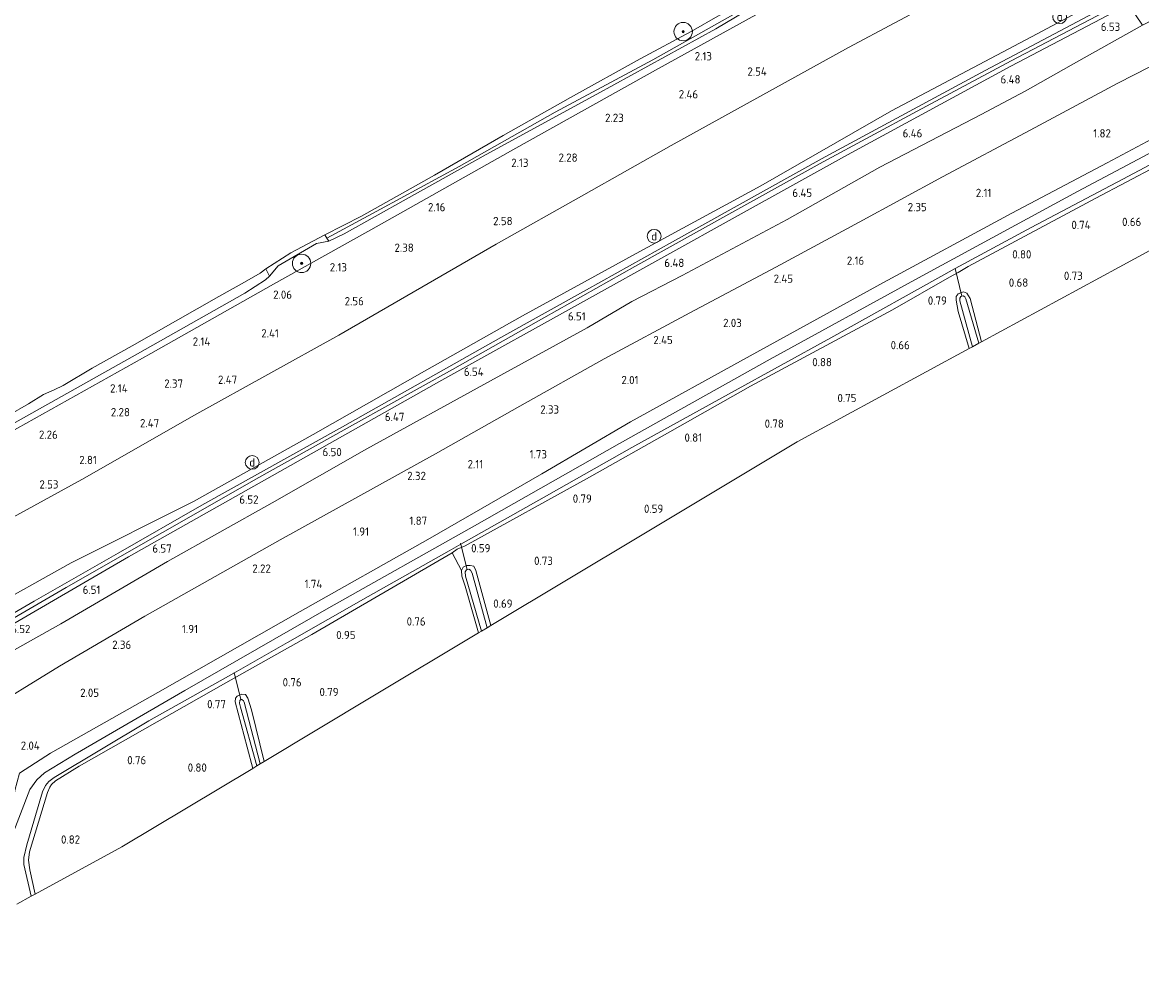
# Model space of a CAD drawing. Extents: x 130905 to 137824, y 412333 to 417928.
# Tile 204 of 256: x 135186 to 135430, y 415589 to 415798. Entities that reach past the tile are written whole.
import ezdxf
from ezdxf.enums import TextEntityAlignment as Align
from ezdxf.lldxf.tags import DXFTag

# ---------------------------------------------------------------- set-up
doc = ezdxf.new("R2010")
doc.units = 0
for name, color, linetype, lineweight in [('B-ME-GR-BOOM-S', 90, 'Continuous', 25), ('B-ME-GR-BOUWLAND_AKKERBOUW-GV', 80, 'Continuous', 13), ('B-ME-GR-GRAS-GV', 60, 'Continuous', 13), ('B-ME-GW-TALUD_KRUIN-G', 90, 'Continuous', 18), ('B-ME-GW-TALUD_TEEN-G', 90, 'Continuous', 18), ('B-ME-IE-MEUBILAIR_DIJKPAAL-S', 7, 'Continuous', 25), ('B-ME-IE-TERREINAFSCHEIDING_KUNSTMATIG_HEKWERK-G', 20, 'IE-TERREINAFSCHEIDING-KUNSTMATIG', 18), ('B-ME-KG-GRENS_OPNAME-G', 210, 'KG-OPNAME', 18), ('B-ME-KW-KUNSTWERK_DUIKER-G', 170, 'Continuous', 18), ('B-ME-OB-BEKLEDING_STEEN-GV', 30, 'Continuous', 18), ('B-ME-OB-BEKLEDING_STORTSTEEN-GV', 30, 'Continuous', 18), ('B-ME-OB-OEVERVOORZIENING-G', 7, 'Continuous', 18), ('B-ME-OG-WATER_RIVIER-GV', 130, 'Continuous', 18), ('B-ME-OG-WATER_SLOOT-G', 120, 'Continuous', 18), ('B-ME-OG-WATER_SLOOT-GV', 120, 'Continuous', 18), ('B-ME-VH-VERHARDING_ASFALT-GV', 252, 'Continuous', 18), ('B-ME-WH-WINTERBED-G', 150, 'WH-WINTERBED', 18), ('X-XX-AL-HOOGTELABEL-S', 7, 'Continuous', 25)]:
    doc.layers.add(name, color=color, linetype=linetype, lineweight=lineweight)
doc.styles.add('NLCS-ISO', font='NLCS-ISO.ttf')
doc.styles.add('NLCS-ISO-ANNOTATIVE-T18', font='NLCS-ISO.ttf', dxfattribs={"height": 1.8})
doc.styles.get("Standard").update_dxf_attribs({"font": 'arial.ttf'})
doc.linetypes.add('IE-TERREINAFSCHEIDING-KUNSTMATIG', pattern='A,4,[82,NLCS.SHX,S=0.75,R=90,X=0,Y=0],4,-2', length=10)
tags = doc.linetypes.add('KG-OPNAME', pattern='A,5.5,-2,["O",Standard,S=1.8,R=0,X=-0.5,Y=-0.9],-2,5.5,-2,[5,NLCS.SHX,S=0.75,R=0,X=0,Y=0],-2', length=19).pattern_tags.tags
tags[6] = DXFTag(74, 10)
tags = doc.linetypes.add('WH-WINTERBED', pattern='A,6,-3.5,["WB",Standard,S=1.8,R=0,X=-1.5,Y=-0.9],-3.5,6,-3.5,6,-3.5,6,-3.5,6,-3.5', length=51).pattern_tags.tags
tags[6] = DXFTag(74, 10)

# ---------------------------------------------------------------- blocks, each defined once
blk = doc.blocks.new('SAL-HOOGTELABEL-SO')
at = {"color": 0, "linetype": 'ByBlock', "lineweight": -2, "style": 'NLCS-ISO-ANNOTATIVE-T18'}
blk.add_attdef('HOOGTE', text='', height=1.8, dxfattribs=at).set_placement((2.79, 0), align=Align.RIGHT)
blk = doc.blocks.new('SGR-BOOM_01-SO')
at = {"linetype": 'ByBlock', "lineweight": 18}
h = blk.add_hatch(color=0, dxfattribs=at)
h.dxf.hatch_style = 1
edge = h.paths.add_edge_path()
edge.add_arc((0, 0), 0.25, 0, 360)
at = {"color": 0, "linetype": 'ByBlock', "lineweight": 18}
for radius in [2, 0.25]:
    blk.add_circle((0, 0), radius, dxfattribs=at)
blk = doc.blocks.new('SIE-DIJKPAAL-SO')
at = {"color": 0, "linetype": 'ByBlock', "lineweight": 18}
blk.add_circle((0, 0), 1.5, dxfattribs=at)
at = {"color": 0, "linetype": 'ByBlock', "lineweight": 18, "style": 'NLCS-ISO'}
blk.add_text('d', height=1.8, dxfattribs=at).set_placement((0, 0), align=Align.MIDDLE_CENTER)

msp = doc.modelspace()

# ---------------------------------------------------------------- linework, layer by layer
at = {"layer": 'B-ME-GR-BOUWLAND_AKKERBOUW-GV'}
msp.add_polyline3d([(135454.79, 415760.723, 0.804), (135424.806, 415744.441, 0.706), (135394.822, 415728.159, 0.607), (135392.352, 415737.583, 0.604), (135391.631, 415738.797, 0.543), (135390.896, 415739.078, 0.468), (135389.784, 415738.643, 0.356), (135389.367, 415738.071, 0.444), (135389.308, 415737.235, 0.521), (135389.802, 415734.809, 0.541), (135392.144, 415726.705, 0.428), (135373.435, 415716.545, 0.628), (135354.726, 415706.386, 0.828), (135321.425, 415686.405, 0.715), (135288.125, 415666.424, 0.601), (135284.869, 415678.413, 0.658), (135284.398, 415679.331, 0.656), (135283.647, 415679.514, 0.625), (135282.847, 415679.491, 0.574), (135282.133, 415679.098, 0.625), (135281.719, 415678.4, 0.68), (135279.718, 415682.222, 0.663), (135280.819, 415683.014, 0.544), (135282.53, 415683.761, 0.523), (135309.568, 415698.723, 0.756), (135327.082, 415708.613, 0.798), (135344.597, 415718.504, 0.84), (135375.464, 415735.13, 0.754), (135387.899, 415742.263, 0.631), (135389.801, 415743.229, 0.545), (135391.955, 415744.542, 0.625), (135419.704, 415759.454, 0.687), (135446.106, 415773.402, 0.715)], dxfattribs=at)
at = {"layer": 'B-ME-GR-GRAS-GV'}
for points in [[(135445.92, 415805.459, 6.417), (135429.854, 415797.084, 6.304), (135426.793, 415801.599, 6.613)], [(135386.092, 415803.078, 2.948), (135365.922, 415792.214, 2.951), (135346.629, 415781.556, 2.932), (135327.336, 415770.898, 2.912), (135308.318, 415760.153, 2.886), (135289.3, 415749.409, 2.86), (135255.093, 415729.632, 2.848), (135224.183, 415712.486, 2.863), (135199.165, 415698.217, 2.799), (135175.976, 415685.51, 2.839), (135157.772, 415674.831, 2.785), (135148.303, 415688.207, 1.942), (135154.638, 415691.844, 1.998), (135183.377, 415708.357, 1.941), (135214.178, 415725.669, 1.916), (135240.835, 415740.703, 1.961), (135263.833, 415753.585, 1.987), (135293.531, 415770.322, 2.037), (135324.592, 415787.672, 2.02), (135349.992, 415801.642, 2.072)], [(135424.625, 415804.686, 6.577), (135405.682, 415794.568, 6.647), (135375.231, 415778.419, 6.622), (135346.825, 415762.144, 6.655), (135319.719, 415747.407, 6.663), (135295.006, 415733.86, 6.557), (135273.708, 415721.765, 6.721), (135249.49, 415708.032, 6.549), (135223.437, 415693.4, 6.618), (135196.87, 415680.042, 6.424), (135177.867, 415669.49, 6.398), (135168.152, 415663.936, 6.354), (135166.161, 415662.666, 6.226), (135157.772, 415674.831, 2.785), (135175.976, 415685.51, 2.839), (135199.165, 415698.217, 2.799), (135224.183, 415712.486, 2.863), (135255.093, 415729.632, 2.848), (135289.3, 415749.409, 2.86), (135308.318, 415760.153, 2.886), (135327.336, 415770.898, 2.912), (135346.629, 415781.556, 2.932), (135365.922, 415792.214, 2.951), (135386.092, 415803.078, 2.948)], [(135425.62, 415803.176, 6.628), (135395.655, 415787.233, 6.702), (135360.862, 415768.415, 6.608), (135327.607, 415749.931, 6.59), (135308.961, 415739.508, 6.588), (135290.315, 415729.086, 6.587), (135255.833, 415709.681, 6.548), (135225.275, 415692.596, 6.586), (135207.043, 415682.147, 6.555), (135188.81, 415671.698, 6.524), (135168.176, 415659.777, 6.512)], [(135177.867, 415669.49, 6.398), (135196.87, 415680.042, 6.424), (135223.437, 415693.4, 6.618), (135249.49, 415708.032, 6.549), (135273.708, 415721.765, 6.721), (135295.006, 415733.86, 6.557), (135319.719, 415747.407, 6.663), (135346.825, 415762.144, 6.655), (135375.231, 415778.419, 6.622), (135405.682, 415794.568, 6.647), (135424.625, 415804.686, 6.577)], [(135181.534, 415665.212, 6.452), (135209.302, 415681.384, 6.47), (135243.413, 415700.615, 6.571), (135277.478, 415719.814, 6.595), (135309.596, 415737.689, 6.507), (135341.92, 415755.694, 6.576), (135365.72, 415768.857, 6.59), (135383.476, 415778.511, 6.7), (135401.232, 415788.166, 6.811), (135426.793, 415801.599, 6.613), (135429.854, 415797.084, 6.304), (135415.977, 415789.331, 6.142), (135404.361, 415782.735, 6.129), (135394.735, 415777.678, 6.115), (135372.75, 415766.194, 6.14), (135352.563, 415754.777, 5.991), (135329.706, 415742.591, 6.096), (135318.77, 415736.938, 6.185), (135309.043, 415731.247, 6.191), (135288.053, 415719.653, 6.082), (135261.159, 415704.899, 6.172), (135240.597, 415693.154, 6.197), (135217.83, 415680.362, 6.152), (135194.582, 415666.772, 6.259), (135181.544, 415659.45, 6.25)], [(135349.992, 415801.642, 2.072), (135324.592, 415787.672, 2.02), (135293.531, 415770.322, 2.037), (135263.833, 415753.585, 1.987), (135240.835, 415740.703, 1.961), (135214.178, 415725.669, 1.916), (135183.377, 415708.357, 1.941)], [(135181.111, 415708.649, 1.867), (135211.242, 415725.589, 1.79), (135234.619, 415738.781, 1.768), (135239.099, 415741.659, 1.798), (135239.95, 415742.47, 1.844), (135241.848, 415744.701, 1.854), (135250.239, 415749.565, 1.816), (135252.919, 415750.066, 1.74), (135256.204, 415751.699, 1.77), (135269.678, 415759.218, 1.803), (135287.103, 415768.923, 1.858), (135311.148, 415782.099, 1.974), (135337.053, 415796.325, 1.846), (135343.293, 415800.027, 1.81)], [(135181.544, 415659.45, 6.25), (135194.582, 415666.772, 6.259), (135217.83, 415680.362, 6.152), (135240.597, 415693.154, 6.197), (135261.159, 415704.899, 6.172), (135288.053, 415719.653, 6.082), (135309.043, 415731.247, 6.191), (135318.77, 415736.938, 6.185), (135329.706, 415742.591, 6.096), (135352.563, 415754.777, 5.991), (135372.75, 415766.194, 6.14), (135394.735, 415777.678, 6.115), (135404.361, 415782.735, 6.129), (135415.977, 415789.331, 6.142), (135429.854, 415797.084, 6.304)], [(135177.022, 415646.997, 2.591), (135194.295, 415657.563, 2.565), (135212.859, 415668.495, 2.58), (135242.265, 415685.061, 2.534), (135276.104, 415703.827, 2.595), (135294.449, 415714.165, 2.602), (135312.795, 415724.504, 2.609), (135331.435, 415734.469, 2.603), (135350.076, 415744.434, 2.597), (135368.221, 415754.245, 2.557), (135386.366, 415764.057, 2.516), (135405.413, 415774.253, 2.555), (135424.461, 415784.449, 2.594), (135434.895, 415789.738, 2.425)], [(135434.895, 415789.738, 2.425), (135424.461, 415784.449, 2.594), (135405.413, 415774.253, 2.555), (135386.366, 415764.057, 2.516), (135368.221, 415754.245, 2.557), (135350.076, 415744.434, 2.597), (135331.435, 415734.469, 2.603), (135312.795, 415724.504, 2.609), (135294.449, 415714.165, 2.602), (135276.104, 415703.827, 2.595), (135242.265, 415685.061, 2.534), (135212.859, 415668.495, 2.58), (135194.295, 415657.563, 2.565), (135177.022, 415646.997, 2.591)], [(135442.848, 415778.145, 1.532), (135422.139, 415767.165, 1.573), (135401.43, 415756.184, 1.613), (135373.505, 415741.063, 1.633), (135344.496, 415725.161, 1.64), (135318.503, 415710.749, 1.628), (135299.211, 415699.415, 1.528), (135274.389, 415685.174, 1.558), (135246.683, 415669.494, 1.547), (135215.666, 415651.888, 1.598), (135192.351, 415638.646, 1.679), (135186.815, 415635.065, 1.676), (135185.587, 415634.317, 1.635)], [(135185.587, 415634.317, 1.635), (135186.815, 415635.065, 1.676), (135192.351, 415638.646, 1.679), (135215.666, 415651.888, 1.598), (135246.683, 415669.494, 1.547), (135274.389, 415685.174, 1.558), (135299.211, 415699.415, 1.528), (135318.503, 415710.749, 1.628), (135344.496, 415725.161, 1.64), (135373.505, 415741.063, 1.633), (135401.43, 415756.184, 1.613), (135422.139, 415767.165, 1.573), (135442.848, 415778.145, 1.532)], [(135444.29, 415776.048, -0.237), (135415.698, 415760.869, -0.237), (135381.126, 415742.105, -0.237), (135348.846, 415724.4, -0.237), (135316.13, 415706.083, -0.237), (135284.54, 415688.096, -0.237), (135252.881, 415670.297, -0.237), (135221.55, 415652.276, -0.237), (135197.725, 415638.455, -0.237), (135191.012, 415634.336, -0.237), (135189.369, 415632.871, -0.237), (135187.862, 415630.708, -0.237), (135183.421, 415619.224, -0.237)], [(135446.106, 415773.402, 0.715), (135419.704, 415759.454, 0.687), (135391.955, 415744.542, 0.625), (135389.801, 415743.229, 0.545), (135387.899, 415742.263, 0.631), (135375.464, 415735.13, 0.754), (135344.597, 415718.504, 0.84), (135327.082, 415708.613, 0.798), (135309.568, 415698.723, 0.756), (135282.53, 415683.761, 0.523), (135280.819, 415683.014, 0.544), (135279.718, 415682.222, 0.663), (135249.172, 415664.493, 0.676), (135230.448, 415653.942, 0.603), (135215.549, 415645.447, 0.658), (135198.563, 415635.792, 0.674), (135193.429, 415632.627, 0.716), (135192.568, 415631.831, 0.716), (135192.182, 415631.217, 0.72), (135191.7, 415630.063, 0.72), (135187.797, 415617.188, 0.619), (135187.536, 415615.351, 0.623), (135187.857, 415613.233, 0.598), (135189.02, 415607.98, 0.423), (135188.162, 415607.512, -0.237), (135186.529, 415614.446, -0.237), (135186.553, 415615.924, -0.237), (135187.195, 415618.727, -0.237), (135190.589, 415630.206, -0.237), (135191.254, 415631.641, -0.237), (135191.955, 415632.517, -0.237), (135193.143, 415633.368, -0.237), (135213.721, 415645.689, -0.237), (135232.243, 415656.035, -0.237), (135243.872, 415662.755, -0.237), (135261.455, 415672.738, -0.237), (135279.037, 415682.72, -0.237), (135281.622, 415684.132, -0.237), (135300.215, 415694.656, -0.237), (135318.808, 415705.18, -0.237), (135340.441, 415717.112, -0.237), (135362.074, 415729.043, -0.237), (135389.102, 415744.147, -0.237), (135405.634, 415753.083, -0.237), (135425.574, 415763.611, -0.237), (135445.515, 415774.138, -0.237)]]:
    msp.add_polyline3d(points, dxfattribs=at)
for points in [[(135256.204, 415751.699, 1.77), (135252.919, 415750.066, 1.74), (135252.48, 415750.769, 1.788), (135264.109, 415757.015, 1.641), (135281.239, 415766.333, 1.666), (135302.095, 415778.14, 1.541), (135323.354, 415789.517, 1.629), (135340.766, 415799.31, 1.616), (135344.854, 415801.42, 1.799), (135343.919, 415800.422, 1.806), (135343.293, 415800.027, 1.81), (135337.053, 415796.325, 1.846), (135311.148, 415782.099, 1.974), (135287.103, 415768.923, 1.858), (135269.678, 415759.218, 1.803)], [(135391.631, 415738.797, 0.543), (135392.352, 415737.583, 0.604), (135394.822, 415728.159, 0.607), (135394.249, 415727.848, -0.247), (135391.42, 415737.537, -0.247), (135391.181, 415737.971, -0.247), (135390.833, 415738.222, -0.247), (135390.377, 415738.075, -0.247), (135390.099, 415737.644, -0.247), (135390.137, 415737.068, -0.247), (135392.878, 415727.104, -0.247), (135392.144, 415726.705, 0.428), (135389.802, 415734.809, 0.541), (135389.308, 415737.235, 0.521), (135389.367, 415738.071, 0.444), (135389.784, 415738.643, 0.356), (135390.896, 415739.078, 0.468)], [(135285.432, 415664.808, 0.598), (135262.129, 415650.825, 0.588), (135238.827, 415636.843, 0.578), (135236.075, 415648.111, 0.646), (135235.28, 415650.628, 0.649), (135234.735, 415651.407, 0.636), (135233.995, 415651.513, 0.605), (135232.984, 415651.084, 0.595), (135232.58, 415650.586, 0.613), (135232.514, 415649.853, 0.607), (135235.142, 415639.958, 0.595), (135236.328, 415635.344, 0.6), (135207.849, 415618.256, 0.797), (135189.02, 415607.98, 0.423), (135187.857, 415613.233, 0.598), (135187.536, 415615.351, 0.623), (135187.797, 415617.188, 0.619), (135191.7, 415630.063, 0.72), (135192.182, 415631.217, 0.72), (135192.568, 415631.831, 0.716), (135193.429, 415632.627, 0.716), (135198.563, 415635.792, 0.674), (135215.549, 415645.447, 0.658), (135230.448, 415653.942, 0.603), (135249.172, 415664.493, 0.676), (135279.718, 415682.222, 0.663), (135281.719, 415678.4, 0.68), (135281.786, 415677.2, 0.696), (135282.563, 415675.016, 0.64)], [(135284.398, 415679.331, 0.656), (135284.869, 415678.413, 0.658), (135288.125, 415666.424, 0.601), (135287.32, 415665.941, -0.293), (135284.05, 415677.829, -0.293), (135283.684, 415678.475, -0.293), (135283.342, 415678.687, -0.293), (135282.837, 415678.548, -0.293), (135282.53, 415678.097, -0.293), (135282.624, 415677.195, -0.293), (135286.096, 415665.206, -0.293), (135285.432, 415664.808, 0.598), (135282.563, 415675.016, 0.64), (135281.786, 415677.2, 0.696), (135281.719, 415678.4, 0.68), (135282.133, 415679.098, 0.625), (135282.847, 415679.491, 0.574), (135283.647, 415679.514, 0.625)], [(135235.28, 415650.628, 0.649), (135236.075, 415648.111, 0.646), (135238.827, 415636.843, 0.578), (135237.964, 415636.326, -0.192), (135234.456, 415649.779, -0.192), (135234.309, 415650.021, -0.192), (135233.995, 415650.316, -0.192), (135233.779, 415650.316, -0.192), (135233.516, 415650.11, -0.192), (135233.451, 415649.527, -0.192), (135233.7, 415648.649, -0.192), (135237.238, 415635.89, -0.192), (135236.328, 415635.344, 0.6), (135235.142, 415639.958, 0.595), (135232.514, 415649.853, 0.607), (135232.58, 415650.586, 0.613), (135232.984, 415651.084, 0.595), (135233.995, 415651.513, 0.605), (135234.735, 415651.407, 0.636)]]:
    msp.add_polyline3d(points, close=True, dxfattribs=at)
at = {"layer": 'B-ME-GW-TALUD_KRUIN-G'}
for points in [[(135101.289, 415630.927, 5.01), (135109.384, 415634.153, 5.184), (135127.133, 415641.601, 5.858), (135142.595, 415648.555, 6.308), (135149.616, 415652.281, 6.355), (135156.3, 415656.099, 6.439), (135166.161, 415662.666, 6.226), (135168.152, 415663.936, 6.354), (135177.867, 415669.49, 6.398), (135196.87, 415680.042, 6.424), (135223.437, 415693.4, 6.618), (135249.49, 415708.032, 6.549), (135273.708, 415721.765, 6.721), (135295.006, 415733.86, 6.557), (135319.719, 415747.407, 6.663), (135346.825, 415762.144, 6.655), (135375.231, 415778.419, 6.622), (135405.682, 415794.568, 6.647), (135424.625, 415804.686, 6.577)], [(135135.223, 415682.806, 1.748), (135137.098, 415684.624, 1.787), (135146.591, 415690.086, 1.811), (135148.62, 415690.314, 1.828), (135151.413, 415691.389, 1.807), (135155.087, 415692.979, 1.832), (135160.75, 415696.238, 2.057), (135181.111, 415708.649, 1.867), (135211.242, 415725.589, 1.79), (135234.619, 415738.781, 1.768), (135239.099, 415741.659, 1.798), (135239.95, 415742.47, 1.844), (135241.848, 415744.701, 1.854), (135250.239, 415749.565, 1.816), (135252.919, 415750.066, 1.74), (135256.204, 415751.699, 1.77), (135269.678, 415759.218, 1.803), (135287.103, 415768.923, 1.858), (135311.148, 415782.099, 1.974), (135337.053, 415796.325, 1.846), (135343.293, 415800.027, 1.81)], [(135429.854, 415797.084, 6.304), (135415.977, 415789.331, 6.142), (135404.361, 415782.735, 6.129), (135394.735, 415777.678, 6.115), (135372.75, 415766.194, 6.14), (135352.563, 415754.777, 5.991), (135329.706, 415742.591, 6.096), (135318.77, 415736.938, 6.185), (135309.043, 415731.247, 6.191), (135288.053, 415719.653, 6.082), (135261.159, 415704.899, 6.172), (135240.597, 415693.154, 6.197), (135217.83, 415680.362, 6.152), (135194.582, 415666.772, 6.259), (135181.544, 415659.45, 6.25), (135172.398, 415653.754, 6.314), (135167.208, 415650.867, 6.424), (135150.973, 415640.823, 6.432), (135133.592, 415630.097, 6.202), (135122.766, 415623.759, 6.217), (135111.754, 415616.913, 6.044)]]:
    msp.add_polyline3d(points, dxfattribs=at)
at = {"layer": 'B-ME-GW-TALUD_TEEN-G'}
for points in [[(135096.169, 415637.768, 2.769), (135120.629, 415652.311, 2.806), (135136.284, 415661.292, 2.829), (135142.172, 415665.063, 2.796), (135155.13, 415673.325, 2.769), (135157.772, 415674.831, 2.785), (135175.976, 415685.51, 2.839), (135199.165, 415698.217, 2.799), (135224.183, 415712.486, 2.863), (135255.093, 415729.632, 2.848), (135289.3, 415749.409, 2.86), (135308.318, 415760.153, 2.886), (135327.336, 415770.898, 2.912), (135346.629, 415781.556, 2.932), (135365.922, 415792.214, 2.951), (135386.092, 415803.078, 2.948), (135406.263, 415813.942, 2.945), (135415.16, 415818.493, 2.845)], [(135434.895, 415789.738, 2.425), (135424.461, 415784.449, 2.594), (135405.413, 415774.253, 2.555), (135386.366, 415764.057, 2.516), (135368.221, 415754.245, 2.557), (135350.076, 415744.434, 2.597), (135331.435, 415734.469, 2.603), (135312.795, 415724.504, 2.609), (135294.449, 415714.165, 2.602), (135276.104, 415703.827, 2.595), (135242.265, 415685.061, 2.534), (135212.859, 415668.495, 2.58), (135194.295, 415657.563, 2.565), (135177.022, 415646.997, 2.591), (135167.968, 415641.367, 2.703), (135143.929, 415626.989, 2.742), (135122.901, 415614.418, 2.693), (135116.542, 415610.547, 2.729)]]:
    msp.add_polyline3d(points, dxfattribs=at)
at = {"layer": 'B-ME-IE-TERREINAFSCHEIDING_KUNSTMATIG_HEKWERK-G'}
msp.add_polyline3d([(135084.867, 415651.541, 1.959), (135105.834, 415663.768, 1.932), (135133.534, 415679.978, 1.921), (135148.303, 415688.207, 1.942), (135154.638, 415691.844, 1.998), (135183.377, 415708.357, 1.941), (135214.178, 415725.669, 1.916), (135240.835, 415740.703, 1.961), (135263.833, 415753.585, 1.987), (135293.531, 415770.322, 2.037), (135324.592, 415787.672, 2.02), (135349.992, 415801.642, 2.072), (135368.131, 415811.491, 2.061), (135390.722, 415823.569, 2.011), (135403.125, 415829.992, 2.018)], dxfattribs=at)
at = {"layer": 'B-ME-KG-GRENS_OPNAME-G'}
msp.add_polyline3d([(135185.052, 415605.815, -0.237), (135188.162, 415607.512, -0.237), (135189.02, 415607.98, 0.423), (135207.849, 415618.256, 0.797), (135236.328, 415635.344, 0.6), (135237.238, 415635.89, -0.192), (135237.964, 415636.326, -0.192), (135238.827, 415636.843, 0.578), (135262.129, 415650.825, 0.588), (135285.432, 415664.808, 0.598), (135286.096, 415665.206, -0.293), (135287.32, 415665.941, -0.293), (135288.125, 415666.424, 0.601), (135321.425, 415686.405, 0.715), (135354.726, 415706.386, 0.828), (135373.435, 415716.545, 0.628), (135392.144, 415726.705, 0.428), (135392.878, 415727.104, -0.247), (135394.249, 415727.848, -0.247), (135394.822, 415728.159, 0.607), (135424.806, 415744.441, 0.706), (135454.79, 415760.723, 0.804)], dxfattribs=at)
at = {"layer": 'B-ME-KW-KUNSTWERK_DUIKER-G'}
for points in [[(135390.587, 415738.143, -0.247), (135389.102, 415744.147, -0.237)], [(135283.008, 415678.595, -0.293), (135281.501, 415684.385, -0.045)], [(135233.779, 415650.316, -0.192), (135232.28, 415656.194, -0.045)]]:
    msp.add_polyline3d(points, dxfattribs=at)
at = {"layer": 'B-ME-OB-BEKLEDING_STEEN-GV'}
msp.add_polyline3d([(135241.848, 415744.701, 1.854), (135239.95, 415742.47, 1.844), (135239.158, 415744.044, 1), (135244.598, 415747.52, 1), (135252.038, 415751.475, 1), (135252.48, 415750.769, 1.788), (135252.919, 415750.066, 1.74), (135250.239, 415749.565, 1.816)], close=True, dxfattribs=at)
at = {"layer": 'B-ME-OB-BEKLEDING_STORTSTEEN-GV'}
msp.add_polyline3d([(135264.109, 415757.015, 1.641), (135252.48, 415750.769, 1.788), (135252.038, 415751.475, 1), (135259.97, 415755.49, 1), (135275.884, 415764.453, 1), (135290.789, 415773.104, 1), (135305.413, 415781.338, 1), (135320.577, 415789.802, 1), (135331.66, 415795.693, 1), (135337.983, 415799.309, 1), (135344.067, 415803.052, 1), (135344.854, 415801.42, 1.799), (135340.766, 415799.31, 1.616), (135323.354, 415789.517, 1.629), (135302.095, 415778.14, 1.541), (135281.239, 415766.333, 1.666)], close=True, dxfattribs=at)
msp.add_polyline3d([(135183.283, 415712.215, 1), (135187.597, 415714.649, 1), (135190.836, 415716.678, 1), (135193.146, 415717.754, 1), (135195.123, 415718.643, 1), (135201.38, 415722.454, 1), (135210.119, 415727.338, 1), (135228.926, 415738.051, 1), (135234.567, 415741.143, 1), (135237.953, 415743.101, 1), (135239.158, 415744.044, 1), (135239.95, 415742.47, 1.844), (135239.099, 415741.659, 1.798), (135234.619, 415738.781, 1.768), (135211.242, 415725.589, 1.79), (135181.111, 415708.649, 1.867)], dxfattribs=at)
at = {"layer": 'B-ME-OB-OEVERVOORZIENING-G'}
msp.add_polyline3d([(135337.983, 415799.309, 1), (135331.66, 415795.693, 1), (135320.577, 415789.802, 1), (135305.413, 415781.338, 1), (135290.789, 415773.104, 1), (135275.884, 415764.453, 1), (135259.97, 415755.49, 1), (135252.038, 415751.475, 1), (135244.598, 415747.52, 1), (135239.158, 415744.044, 1), (135237.953, 415743.101, 1), (135234.567, 415741.143, 1), (135228.926, 415738.051, 1), (135210.119, 415727.338, 1), (135201.38, 415722.454, 1), (135195.123, 415718.643, 1), (135193.146, 415717.754, 1), (135190.836, 415716.678, 1), (135187.597, 415714.649, 1), (135183.283, 415712.215, 1)], dxfattribs=at)
at = {"layer": 'B-ME-OG-WATER_RIVIER-GV'}
msp.add_polyline3d([(135337.983, 415799.309, 1), (135331.66, 415795.693, 1), (135320.577, 415789.802, 1), (135305.413, 415781.338, 1), (135290.789, 415773.104, 1), (135275.884, 415764.453, 1), (135259.97, 415755.49, 1), (135252.038, 415751.475, 1), (135244.598, 415747.52, 1), (135239.158, 415744.044, 1), (135237.953, 415743.101, 1), (135234.567, 415741.143, 1), (135228.926, 415738.051, 1), (135210.119, 415727.338, 1), (135201.38, 415722.454, 1), (135195.123, 415718.643, 1), (135193.146, 415717.754, 1), (135190.836, 415716.678, 1), (135187.597, 415714.649, 1), (135183.283, 415712.215, 1)], dxfattribs=at)
at = {"layer": 'B-ME-OG-WATER_SLOOT-G'}
for points in [[(135442.848, 415778.145, 1.532), (135422.139, 415767.165, 1.573), (135401.43, 415756.184, 1.613), (135373.505, 415741.063, 1.633), (135344.496, 415725.161, 1.64), (135318.503, 415710.749, 1.628), (135299.211, 415699.415, 1.528), (135274.389, 415685.174, 1.558), (135246.683, 415669.494, 1.547), (135215.666, 415651.888, 1.598), (135192.351, 415638.646, 1.679), (135186.815, 415635.065, 1.676), (135185.587, 415634.317, 1.635), (135184.569, 415630.553, 0.993), (135184.015, 415625.266, 0.77), (135181.578, 415619.047, 0.737), (135180.12, 415616.801, 0.875), (135179.78, 415616.457, 0.877), (135158.442, 415603.95, 1.203), (135142.693, 415594.726, 1.118), (135132.845, 415588.707, 1.03)], [(135189.02, 415607.98, 0.423), (135187.857, 415613.233, 0.598), (135187.536, 415615.351, 0.623), (135187.797, 415617.188, 0.619), (135191.7, 415630.063, 0.72), (135192.182, 415631.217, 0.72), (135192.568, 415631.831, 0.716), (135193.429, 415632.627, 0.716), (135198.563, 415635.792, 0.674), (135215.549, 415645.447, 0.658), (135230.448, 415653.942, 0.603), (135249.172, 415664.493, 0.676), (135279.718, 415682.222, 0.663), (135280.819, 415683.014, 0.544), (135282.53, 415683.761, 0.523), (135309.568, 415698.723, 0.756), (135327.082, 415708.613, 0.798), (135344.597, 415718.504, 0.84), (135375.464, 415735.13, 0.754), (135387.899, 415742.263, 0.631), (135389.801, 415743.229, 0.545), (135391.955, 415744.542, 0.625), (135419.704, 415759.454, 0.687), (135446.106, 415773.402, 0.715)], [(135392.144, 415726.705, 0.428), (135389.802, 415734.809, 0.541), (135389.308, 415737.235, 0.521), (135389.367, 415738.071, 0.444), (135389.784, 415738.643, 0.356), (135390.896, 415739.078, 0.468), (135391.631, 415738.797, 0.543), (135392.352, 415737.583, 0.604), (135394.822, 415728.159, 0.607)], [(135285.432, 415664.808, 0.598), (135282.563, 415675.016, 0.64), (135281.786, 415677.2, 0.696), (135281.719, 415678.4, 0.68), (135282.133, 415679.098, 0.625), (135282.847, 415679.491, 0.574), (135283.647, 415679.514, 0.625), (135284.398, 415679.331, 0.656), (135284.869, 415678.413, 0.658), (135288.125, 415666.424, 0.601)], [(135236.328, 415635.344, 0.6), (135235.142, 415639.958, 0.595), (135232.514, 415649.853, 0.607), (135232.58, 415650.586, 0.613), (135232.984, 415651.084, 0.595), (135233.995, 415651.513, 0.605), (135234.735, 415651.407, 0.636), (135235.28, 415650.628, 0.649), (135236.075, 415648.111, 0.646), (135238.827, 415636.843, 0.578)]]:
    msp.add_polyline3d(points, dxfattribs=at)
at = {"layer": 'B-ME-OG-WATER_SLOOT-GV'}
for points in [[(135183.421, 415619.224, -0.237), (135187.862, 415630.708, -0.237), (135189.369, 415632.871, -0.237), (135191.012, 415634.336, -0.237), (135197.725, 415638.455, -0.237), (135221.55, 415652.276, -0.237), (135252.881, 415670.297, -0.237), (135284.54, 415688.096, -0.237), (135316.13, 415706.083, -0.237), (135348.846, 415724.4, -0.237), (135381.126, 415742.105, -0.237), (135415.698, 415760.869, -0.237), (135444.29, 415776.048, -0.237)], [(135445.515, 415774.138, -0.237), (135425.574, 415763.611, -0.237), (135405.634, 415753.083, -0.237), (135389.102, 415744.147, -0.237), (135362.074, 415729.043, -0.237), (135340.441, 415717.112, -0.237), (135318.808, 415705.18, -0.237), (135300.215, 415694.656, -0.237), (135281.622, 415684.132, -0.237), (135279.037, 415682.72, -0.237), (135261.455, 415672.738, -0.237), (135243.872, 415662.755, -0.237), (135232.243, 415656.035, -0.237), (135213.721, 415645.689, -0.237), (135193.143, 415633.368, -0.237), (135191.955, 415632.517, -0.237), (135191.254, 415631.641, -0.237), (135190.589, 415630.206, -0.237), (135187.195, 415618.727, -0.237), (135186.553, 415615.924, -0.237), (135186.529, 415614.446, -0.237), (135188.162, 415607.512, -0.237), (135185.052, 415605.815, -0.237)]]:
    msp.add_polyline3d(points, dxfattribs=at)
for points in [[(135394.249, 415727.848, -0.247), (135392.878, 415727.104, -0.247), (135390.137, 415737.068, -0.247), (135390.099, 415737.644, -0.247), (135390.377, 415738.075, -0.247), (135390.833, 415738.222, -0.247), (135391.181, 415737.971, -0.247), (135391.42, 415737.537, -0.247)], [(135287.32, 415665.941, -0.293), (135286.096, 415665.206, -0.293), (135282.624, 415677.195, -0.293), (135282.53, 415678.097, -0.293), (135282.837, 415678.548, -0.293), (135283.342, 415678.687, -0.293), (135283.684, 415678.475, -0.293), (135284.05, 415677.829, -0.293)], [(135237.964, 415636.326, -0.192), (135237.238, 415635.89, -0.192), (135233.7, 415648.649, -0.192), (135233.451, 415649.527, -0.192), (135233.516, 415650.11, -0.192), (135233.779, 415650.316, -0.192), (135233.995, 415650.316, -0.192), (135234.309, 415650.021, -0.192), (135234.456, 415649.779, -0.192)]]:
    msp.add_polyline3d(points, close=True, dxfattribs=at)
at = {"layer": 'B-ME-VH-VERHARDING_ASFALT-GV'}
for points in [[(135168.176, 415659.777, 6.512), (135188.81, 415671.698, 6.524), (135207.043, 415682.147, 6.555), (135225.275, 415692.596, 6.586), (135255.833, 415709.681, 6.548), (135290.315, 415729.086, 6.587), (135308.961, 415739.508, 6.588), (135327.607, 415749.931, 6.59), (135360.862, 415768.415, 6.608), (135395.655, 415787.233, 6.702), (135425.62, 415803.176, 6.628)], [(135426.793, 415801.599, 6.613), (135401.232, 415788.166, 6.811), (135383.476, 415778.511, 6.7), (135365.72, 415768.857, 6.59), (135341.92, 415755.694, 6.576), (135309.596, 415737.689, 6.507), (135277.478, 415719.814, 6.595), (135243.413, 415700.615, 6.571), (135209.302, 415681.384, 6.47), (135181.534, 415665.212, 6.452)]]:
    msp.add_polyline3d(points, dxfattribs=at)
at = {"layer": 'B-ME-WH-WINTERBED-G'}
msp.add_polyline3d([(135109.662, 415619.741, 6.431), (135128.282, 415630.653, 6.446), (135139.107, 415637.841, 6.434), (135148.63, 415645.068, 6.614), (135157.557, 415651.321, 6.514), (135168.701, 415658.985, 6.618), (135195.768, 415674.694, 6.524), (135216.707, 415686.655, 6.556), (135237.646, 415698.616, 6.588), (135258.716, 415710.389, 6.609), (135279.786, 415722.162, 6.629), (135299.623, 415733.362, 6.615), (135319.461, 415744.563, 6.6), (135339.915, 415755.958, 6.617), (135360.369, 415767.353, 6.633), (135380.821, 415778.35, 6.686), (135401.274, 415789.347, 6.739), (135426.241, 415802.39, 6.615)], dxfattribs=at)

# ---------------------------------------------------------------- block references
at = {"layer": 'B-ME-GR-BOOM-S'}
for p in [(135329.952, 415795.694, 0.984), (135246.949, 415745.242, 1.954)]:
    msp.add_blockref('SGR-BOOM_01-SO', p, dxfattribs=at)
at = {"layer": 'B-ME-IE-MEUBILAIR_DIJKPAAL-S'}
for p in [(135411.841, 415798.926, 6.666), (135323.648, 415751.152, 6.611), (135236.222, 415701.94, 6.62)]:
    msp.add_blockref('SIE-DIJKPAAL-SO', p, dxfattribs=at)
at = {"layer": 'X-XX-AL-HOOGTELABEL-S'}
for p, values in [((135422.211, 415795.835, 6.526), {'HOOGTE': '6.53'}), ((135333.421, 415789.439, 2.126), {'HOOGTE': '2.13'}), ((135345.356, 415786.104, 2.538), {'HOOGTE': '2.54'}), ((135400.529, 415784.396, 6.476), {'HOOGTE': '6.48'}), ((135330.412, 415781.159, 2.457), {'HOOGTE': '2.46'}), ((135314.235, 415776.03, 2.226), {'HOOGTE': '2.23'}), ((135379.183, 415772.667, 6.464), {'HOOGTE': '6.46'}), ((135420.19, 415772.65, 1.818), {'HOOGTE': '1.82'}), ((135304.202, 415767.371, 2.282), {'HOOGTE': '2.28'}), ((135293.517, 415766.239, 2.126), {'HOOGTE': '2.13'}), ((135355.205, 415759.707, 6.451), {'HOOGTE': '6.45'}), ((135394.208, 415759.693, 2.105), {'HOOGTE': '2.11'}), ((135275.446, 415756.584, 2.164), {'HOOGTE': '2.16'}), ((135380.141, 415756.597, 2.351), {'HOOGTE': '2.35'}), ((135290.054, 415753.566, 2.576), {'HOOGTE': '2.58'}), ((135415.78, 415752.728, 0.738), {'HOOGTE': '0.74'}), ((135426.798, 415753.389, 0.657), {'HOOGTE': '0.66'}), ((135268.565, 415747.758, 2.382), {'HOOGTE': '2.38'}), ((135366.54, 415744.941, 2.155), {'HOOGTE': '2.16'}), ((135402.897, 415746.32, 0.803), {'HOOGTE': '0.80'}), ((135254.043, 415743.499, 2.126), {'HOOGTE': '2.13'}), ((135327.402, 415744.467, 6.476), {'HOOGTE': '6.48'}), ((135351.055, 415741.026, 2.451), {'HOOGTE': '2.45'}), ((135402.213, 415740.168, 0.682), {'HOOGTE': '0.68'}), ((135414.068, 415741.654, 0.726), {'HOOGTE': '0.73'}), ((135242.088, 415737.544, 2.061), {'HOOGTE': '2.06'}), ((135257.709, 415736.126, 2.564), {'HOOGTE': '2.56'}), ((135384.523, 415736.26, 0.788), {'HOOGTE': '0.79'}), ((135305.956, 415732.831, 6.514), {'HOOGTE': '6.51'}), ((135339.909, 415731.391, 2.03), {'HOOGTE': '2.03'}), ((135239.235, 415729.133, 2.407), {'HOOGTE': '2.41'}), ((135324.893, 415727.672, 2.451), {'HOOGTE': '2.45'}), ((135224.318, 415727.338, 2.136), {'HOOGTE': '2.14'}), ((135376.458, 415726.557, 0.657), {'HOOGTE': '0.66'}), ((135359.512, 415722.863, 0.876), {'HOOGTE': '0.88'}), ((135283.761, 415720.751, 6.538), {'HOOGTE': '6.54'}), ((135218.385, 415718.195, 2.374), {'HOOGTE': '2.37'}), ((135230.161, 415719.033, 2.474), {'HOOGTE': '2.47'}), ((135317.445, 415718.965, 2.007), {'HOOGTE': '2.01'}), ((135206.344, 415717.146, 2.136), {'HOOGTE': '2.14'}), ((135364.857, 415715.05, 0.751), {'HOOGTE': '0.75'}), ((135206.831, 415711.972, 2.282), {'HOOGTE': '2.28'}), ((135266.528, 415710.941, 6.474), {'HOOGTE': '6.47'}), ((135300.17, 415712.548, 2.326), {'HOOGTE': '2.33'}), ((135213.191, 415709.576, 2.474), {'HOOGTE': '2.47'}), ((135349.056, 415709.472, 0.782), {'HOOGTE': '0.78'}), ((135191.141, 415707.066, 2.261), {'HOOGTE': '2.26'}), ((135331.288, 415706.433, 0.814), {'HOOGTE': '0.81'}), ((135252.904, 415703.285, 6.498), {'HOOGTE': '6.50'}), ((135199.65, 415701.564, 2.812), {'HOOGTE': '2.81'}), ((135297.544, 415702.808, 1.729), {'HOOGTE': '1.73'}), ((135283.676, 415700.642, 2.107), {'HOOGTE': '2.11'}), ((135191.283, 415696.242, 2.53), {'HOOGTE': '2.53'}), ((135271.211, 415698.097, 2.324), {'HOOGTE': '2.32'}), ((135234.802, 415692.947, 6.524), {'HOOGTE': '6.52'}), ((135307.293, 415693.154, 0.788), {'HOOGTE': '0.79'}), ((135322.839, 415690.949, 0.592), {'HOOGTE': '0.59'}), ((135271.478, 415688.337, 1.874), {'HOOGTE': '1.87'}), ((135258.835, 415685.975, 1.907), {'HOOGTE': '1.91'}), ((135215.92, 415682.292, 6.574), {'HOOGTE': '6.57'}), ((135285.246, 415682.361, 0.588), {'HOOGTE': '0.59'}), ((135298.83, 415679.617, 0.73), {'HOOGTE': '0.73'}), ((135237.477, 415677.926, 2.224), {'HOOGTE': '2.22'}), ((135248.68, 415674.591, 1.736), {'HOOGTE': '1.74'}), ((135200.416, 415673.312, 6.511), {'HOOGTE': '6.51'}), ((135290.049, 415670.305, 0.688), {'HOOGTE': '0.69'}), ((135185.182, 415664.771, 6.524), {'HOOGTE': '6.52'}), ((135221.644, 415664.77, 1.907), {'HOOGTE': '1.91'}), ((135271.142, 415666.411, 0.755), {'HOOGTE': '0.76'}), ((135255.9, 415663.471, 0.948), {'HOOGTE': '0.95'}), ((135207.108, 415661.346, 2.361), {'HOOGTE': '2.36'}), ((135244.171, 415653.181, 0.755), {'HOOGTE': '0.76'}), ((135200.113, 415650.894, 2.048), {'HOOGTE': '2.05'}), ((135252.211, 415651.067, 0.785), {'HOOGTE': '0.79'}), ((135227.711, 415648.415, 0.774), {'HOOGTE': '0.77'}), ((135187.225, 415639.39, 2.036), {'HOOGTE': '2.04'}), ((135210.373, 415636.229, 0.756), {'HOOGTE': '0.76'}), ((135223.557, 415634.615, 0.798), {'HOOGTE': '0.80'}), ((135195.997, 415618.956, 0.824), {'HOOGTE': '0.82'})]:
    msp.add_blockref('SAL-HOOGTELABEL-SO', p, dxfattribs=at).add_auto_attribs(values)

doc.saveas('drawing.dxf')
